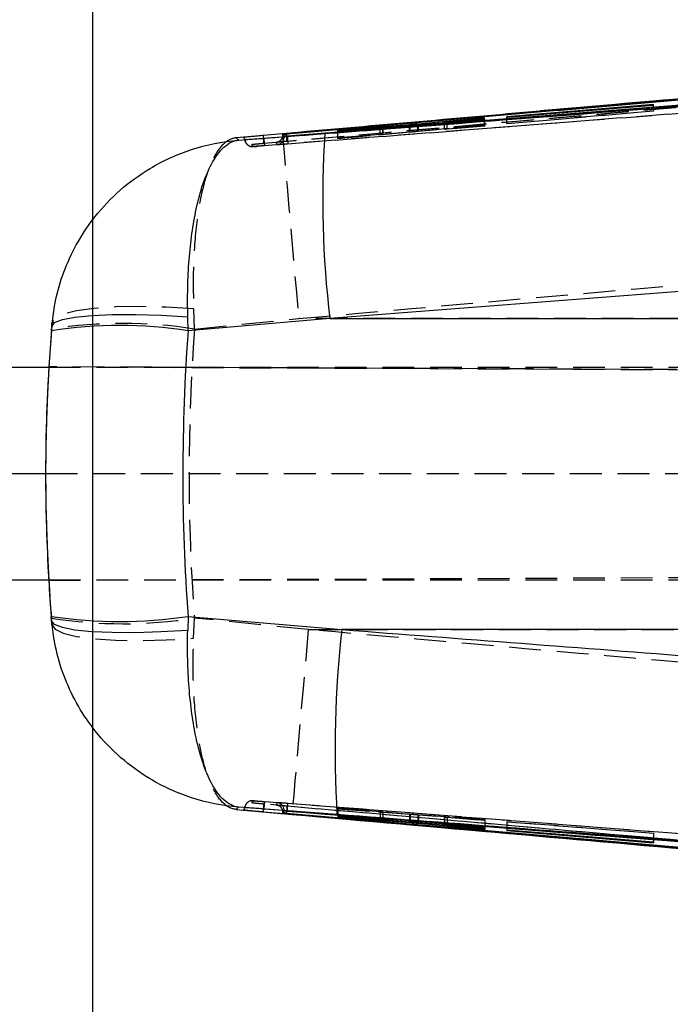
# Model space of a CAD drawing. Extents: x 32 to 417, y 20 to 281.
# Tile 4 of 13: x 184 to 210, y 103 to 142. Entities that reach past the tile are written whole.
import ezdxf

# ---------------------------------------------------------------- set-up
doc = ezdxf.new("R2010")
doc.units = 0
doc.linetypes.add('HIDDEN', pattern=[1.905, 1.27, -0.635])
doc.layers.get('0').update_dxf_attribs({"linetype": 'CONTINUOUS'})
doc.styles.add('SLDTEXTSTYLE0', font='TXT', dxfattribs={"width": 0.75})
doc.dimstyles.new('SLDDIMSTYLE3', dxfattribs={"dimtxt": 3.5, "dimasz": 3.302, "dimexe": 0, "dimexo": 0.0625, "dimgap": 0.875, "dimtad": 1, "dimrnd": 1e-09, "dimzin": 12, "dimtxsty": 'SLDTEXTSTYLE0', "dimsah": 1, "dimcen": 0.09, "dimazin": 3, "dimtfac": 1, "dimtofl": 0, "dimtmove": 0, "dimatfit": 3, "dimtolj": 1, "dimtzin": 12})

# ---------------------------------------------------------------- blocks, each defined once
blk = doc.blocks.new('_D_7')
at = {"color": 179, "linetype": 'CONTINUOUS'}
for p, q in [((186.736, 151.536), (186.736, 165.544)), ((145.49, 151.536), (187.736, 151.536)), ((186.736, 151.536), (186.736, 96.536)), ((145.49, 96.536), (187.736, 96.536))]:
    blk.add_line(p, q, dxfattribs=at)
for points in [[(186.736, 151.536), (186.228, 148.234), (187.244, 148.234)], [(186.736, 96.536), (187.244, 99.838), (186.228, 99.838)]]:
    blk.add_solid(points, dxfattribs=at)
at = {"color": 179, "linetype": 'CONTINUOUS', "insert": (182.224, 157.528, -11.205), "char_height": 3.5, "attachment_point": 1, "rotation": 90, "style": 'SLDTEXTSTYLE0'}
blk.add_mtext('55', dxfattribs=at)

msp = doc.modelspace()

# ---------------------------------------------------------------- linework, layer by layer
at = {"color": 7, "linetype": 'CONTINUOUS'}
for p, q in [((236.84503, 141.29332), (193.565062, 137.534693)), ((236.84503, 141.28448), (193.565062, 137.533305)), ((242.764472, 141.297571), (194.525777, 137.511873)), ((209.161727, 138.774433), (203.293106, 138.287526)), ((203.293307, 138.268992), (209.161936, 138.751084)), ((209.161936, 138.751084), (209.161727, 138.774433)), ((209.161727, 138.751068), (209.161727, 138.774433)), ((202.411404, 138.244881), (199.734582, 137.995189)), ((199.765584, 137.977025), (202.412306, 138.168078)), ((200.79889, 138.072674), (200.79889, 138.051614)), ((202.412075, 138.187388), (200.907788, 138.078587)), ((200.908935, 138.084232), (202.411643, 138.223788)), ((202.411643, 138.223788), (202.411404, 138.244881)), ((202.411404, 138.223766), (202.411404, 138.244881)), ((202.412306, 138.168078), (202.412075, 138.187388)), ((202.412075, 138.168061), (202.412075, 138.187388)), ((203.293106, 138.287526), (203.293307, 138.268992)), ((199.406556, 137.967959), (196.542731, 137.750808)), ((196.542731, 137.750808), (196.542962, 137.735851)), ((196.542962, 137.735851), (198.238096, 137.863952)), ((198.237381, 137.859141), (196.543402, 137.708427)), ((196.543402, 137.708427), (196.54364, 137.694096)), ((196.54364, 137.694096), (199.43758, 137.950179)), ((198.237381, 137.843973), (198.237381, 137.859141)), ((198.341011, 137.853143), (198.341011, 137.869306)), ((198.349989, 137.853938), (198.349989, 137.870549)), ((194.331429, 137.606037), (192.486061, 137.441492)), ((192.582897, 137.351678), (196.028298, 137.614338)), ((194.351255, 137.564146), (194.351255, 137.589536)), ((194.394952, 137.502632), (194.351255, 137.589535)), ((194.394952, 137.479828), (194.351255, 137.564124)), ((194.469398, 137.601022), (194.489366, 137.602778)), ((194.525777, 137.509774), (194.525777, 137.511873)), ((194.525777, 137.509774), (194.526261, 137.509726)), ((244.63114, 133.971996), (196.22673, 130.226088)), ((190.559505, 129.738711), (190.544716, 130.30078)), ((196.22673, 130.226088), (190.559505, 129.738711)), ((196.22673, 130.226088), (248.013123, 130.226088)), ((185.094113, 129.738711), (185.108623, 129.916041)), ((185.119333, 130.059806), (185.098148, 129.805598)), ((144.104593, 128.285773), (184.991832, 128.285773)), ((184.991407, 128.297326), (184.992551, 128.297326)), ((184.991407, 128.297326), (184.992551, 128.297321)), ((144.104593, 124.035773), (184.863812, 124.035773)), ((144.104593, 119.785773), (184.98947, 119.785773)), ((184.989056, 119.77421), (184.990159, 119.774215)), ((184.989056, 119.77421), (184.990159, 119.77421)), ((185.10527, 118.15641), (185.090932, 118.332884)), ((185.095022, 118.264845), (185.116085, 118.010401)), ((190.55657, 118.332884), (190.541851, 117.773488)), ((190.55657, 118.332884), (196.7061, 117.805872)), ((248.013123, 117.805872), (196.7061, 117.805872)), ((192.483573, 110.624643), (194.71485, 110.425879)), ((196.509636, 110.417499), (192.582129, 110.71584)), ((193.524382, 110.534968), (193.564734, 110.531377)), ((194.351255, 110.502206), (194.394952, 110.587866)), ((194.351255, 110.476821), (194.394952, 110.565133)), ((194.351255, 110.476821), (194.351255, 110.502184)), ((194.526261, 110.558119), (194.525777, 110.558072)), ((194.525777, 110.55594), (194.525777, 110.558072)), ((194.489366, 110.463569), (194.469153, 110.465346)), ((199.406682, 110.12068), (196.543148, 110.373779)), ((196.543148, 110.373779), (196.543171, 110.359767)), ((196.543171, 110.373777), (196.543171, 110.359767)), ((196.543171, 110.359767), (198.238133, 110.209081)), ((198.237358, 110.204319), (196.543208, 110.331894)), ((196.543208, 110.331894), (196.543223, 110.316073)), ((196.543223, 110.331892), (196.543223, 110.316073)), ((196.543223, 110.316073), (199.437461, 110.097479)), ((198.238133, 110.223964), (198.238133, 110.209081)), ((198.349989, 110.197726), (198.349989, 110.214077)), ((202.411792, 109.901449), (199.734701, 110.093895)), ((199.765465, 110.070306), (202.411919, 109.823281)), ((200.79889, 110.017394), (200.79889, 109.995518)), ((200.80275, 110.017117), (200.80275, 109.996068)), ((202.411889, 109.844322), (200.907758, 109.984004)), ((200.908965, 110.009482), (200.908965, 109.989548)), ((200.908965, 109.989548), (202.411829, 109.881386)), ((202.411829, 109.881386), (202.411792, 109.901449)), ((202.411919, 109.823281), (202.411889, 109.844322)), ((209.161817, 109.319154), (203.293196, 109.800021)), ((203.293196, 109.800021), (203.29321, 109.781152)), ((203.29321, 109.800019), (203.29321, 109.781152)), ((203.29321, 109.781152), (209.161847, 109.295363)), ((209.161847, 109.295363), (209.161817, 109.319154))]:
    msp.add_line(p, q, dxfattribs=at)
at = {"color": 7, "linetype": 'HIDDEN'}
for p, q in [((193.590722, 137.230002), (236.869878, 140.981253)), ((243.942408, 141.047097), (193.616732, 137.128939)), ((232.468492, 140.932505), (204.61922, 138.515807)), ((203.293106, 138.014265), (209.161727, 138.519713)), ((209.161936, 138.509432), (203.293307, 138.003982)), ((209.161727, 138.519713), (209.161727, 138.751068)), ((209.161727, 138.519713), (209.161936, 138.509432)), ((209.161936, 138.509432), (209.161936, 138.751084)), ((200.79889, 138.051614), (200.79889, 137.794583)), ((200.802742, 137.794936), (200.802742, 138.073284)), ((200.907788, 137.801874), (200.907788, 138.078587)), ((200.908935, 137.805451), (200.908935, 138.084232)), ((202.411404, 137.955489), (202.411404, 138.223766)), ((202.411643, 137.943686), (202.411643, 138.223788)), ((202.412075, 137.922615), (202.412075, 138.168061)), ((202.412306, 137.911055), (202.412306, 138.168078)), ((203.293106, 138.014265), (203.293106, 138.287526)), ((203.293307, 138.003982), (203.293307, 138.268992)), ((196.542731, 137.451449), (196.542731, 137.750808)), ((196.542731, 137.451449), (199.406556, 137.681355)), ((196.542962, 137.439421), (196.542962, 137.735851)), ((196.543402, 137.416451), (196.543402, 137.708427)), ((196.54364, 137.403947), (196.54364, 137.694096)), ((199.43758, 137.67012), (196.54364, 137.403947)), ((198.237381, 137.572061), (198.237381, 137.843973)), ((198.238096, 137.575632), (198.238096, 137.863952)), ((198.341011, 137.582193), (198.341011, 137.853143)), ((198.349989, 137.58327), (198.349989, 137.853938)), ((199.406556, 137.681355), (199.406556, 137.947433)), ((199.43758, 137.67012), (199.43758, 137.950179)), ((199.734582, 137.709595), (199.734582, 137.974684)), ((199.734582, 137.709595), (202.411404, 137.955489)), ((199.765584, 137.698379), (199.765584, 137.977025)), ((202.412306, 137.911055), (199.765584, 137.698379)), ((200.907788, 137.801874), (202.412075, 137.922615)), ((202.411643, 137.943686), (200.908935, 137.805451)), ((202.411404, 137.955489), (202.411643, 137.943686)), ((202.412075, 137.922615), (202.412306, 137.911055)), ((203.293307, 138.003982), (203.293106, 138.014265)), ((192.817046, 137.337228), (192.86689, 137.249699)), ((196.542962, 137.439421), (196.542731, 137.451449)), ((198.238096, 137.575632), (196.542962, 137.439421)), ((196.543402, 137.416451), (198.237381, 137.572061)), ((196.54364, 137.403947), (196.543402, 137.416451)), ((198.341011, 137.582193), (198.347113, 137.58327)), ((193.153976, 137.096204), (193.106821, 137.183413)), ((190.813801, 129.805598), (190.782255, 130.609099)), ((190.813801, 129.805598), (194.980717, 130.226088)), ((233.125082, 130.226088), (194.980717, 130.226088)), ((184.991832, 128.285773), (258.988841, 128.285773)), ((261.507674, 127.963464), (184.992551, 128.297326)), ((184.992551, 128.297321), (274.552702, 127.906539)), ((184.863812, 124.035773), (223.657696, 124.035773)), ((184.990159, 119.774215), (274.72712, 120.165769)), ((184.990159, 119.77421), (262.144862, 120.110863)), ((184.98947, 119.785773), (258.988841, 119.785773)), ((190.779249, 117.460565), (190.810925, 118.264845)), ((195.363222, 117.805872), (190.810925, 118.264845)), ((195.363222, 117.805872), (233.125082, 117.805872)), ((193.106799, 110.882712), (193.153894, 110.971327)), ((192.865713, 110.815608), (192.808746, 110.714224)), ((196.543148, 110.680298), (196.543148, 110.373779)), ((196.543171, 110.66863), (196.543148, 110.680298)), ((196.543148, 110.680298), (199.406682, 110.439839)), ((196.543171, 110.66863), (196.543171, 110.373777)), ((198.238133, 110.526422), (196.543171, 110.66863)), ((196.543223, 110.634218), (196.543208, 110.646348)), ((196.543208, 110.646348), (198.237358, 110.523084)), ((196.543208, 110.646348), (196.543208, 110.331894)), ((199.437461, 110.423962), (196.543223, 110.634218)), ((196.543223, 110.634218), (196.543223, 110.331892)), ((198.237358, 110.523084), (198.237358, 110.204319)), ((198.238133, 110.526422), (198.238133, 110.223964)), ((198.341003, 110.516136), (198.341003, 110.197457)), ((198.349989, 110.214077), (198.349989, 110.516193)), ((199.406682, 110.439839), (199.406682, 110.12068)), ((199.437461, 110.423962), (199.437461, 110.117969)), ((199.734701, 110.41414), (202.411792, 110.21936)), ((199.734701, 110.41414), (199.734701, 110.093895)), ((202.411919, 110.176247), (199.765465, 110.398284)), ((199.765465, 110.398284), (199.765465, 110.091683)), ((200.79889, 110.323695), (200.79889, 110.017394)), ((200.80275, 110.324056), (200.802869, 110.323695)), ((200.80275, 110.324056), (200.80275, 110.017117)), ((200.907758, 110.313789), (202.411889, 110.187463)), ((200.907758, 110.313789), (200.907758, 109.984004)), ((202.411829, 110.207908), (200.908965, 110.317065)), ((200.908965, 110.317065), (200.908965, 110.009482)), ((202.411792, 110.21936), (202.411829, 110.207908)), ((202.411792, 110.21936), (202.411792, 109.901449)), ((202.411829, 110.207908), (202.411829, 109.881386)), ((202.411889, 110.187463), (202.411919, 110.176247)), ((202.411889, 110.187463), (202.411889, 109.844322)), ((202.411919, 110.176247), (202.411919, 109.823281)), ((203.29321, 110.123743), (203.293196, 110.133718)), ((203.293196, 110.133718), (203.293196, 109.800021)), ((203.293196, 110.133718), (209.161817, 109.67415)), ((203.29321, 110.123743), (203.29321, 109.800019)), ((209.161847, 109.664174), (203.29321, 110.123743)), ((209.161817, 109.67415), (209.161847, 109.664174)), ((209.161817, 109.67415), (209.161817, 109.319154)), ((209.161847, 109.664174), (209.161847, 109.295363))]:
    msp.add_line(p, q, dxfattribs=at)
at = {"color": 8, "linetype": 'CONTINUOUS'}
for p, q in [((199.406556, 137.947433), (199.406556, 137.967959)), ((199.734582, 137.974684), (199.734582, 137.995189)), ((199.437461, 110.117969), (199.437461, 110.097479)), ((199.765465, 110.091683), (199.765465, 110.070306))]:
    msp.add_line(p, q, dxfattribs=at)
at = {"color": 7, "linetype": 'CONTINUOUS', "flags": 128}
for points in [[(193.564734, 137.534664), (193.545228, 137.532927), (193.52573, 137.531191)], [(185.108623, 129.916041), (185.222867, 130.062994), (185.535616, 130.187958), (186.035889, 130.286544), (186.706113, 130.355288), (187.522742, 130.391776), (188.457097, 130.394726), (189.476355, 130.364035), (190.544716, 130.30078)], [(190.541851, 117.773488), (189.4733, 117.710656), (188.453863, 117.680203), (187.519359, 117.683196), (186.702619, 117.719532), (186.032339, 117.787934), (185.532066, 117.885998), (185.219383, 118.010279), (185.10527, 118.15641)]]:
    msp.add_lwpolyline(points, dxfattribs=at)
at = {"color": 7, "linetype": 'HIDDEN', "flags": 128}
for points in [[(194.331429, 137.606037), (194.337277, 137.526783), (194.359011, 137.269589), (194.396129, 136.840167), (194.447829, 136.248061), (194.51294, 135.506425), (194.590031, 134.631739), (194.677381, 133.643438), (194.773054, 132.563482), (194.874919, 131.415865), (194.980717, 130.226088)], [(194.474949, 137.497165), (194.460204, 137.493599), (194.425664, 137.485627), (194.403029, 137.480853), (194.394952, 137.479821), (194.394952, 137.479822), (194.394952, 137.479822)], [(190.782255, 130.609099), (189.682672, 130.677254), (188.627361, 130.704572), (187.655206, 130.690046), (186.802032, 130.63421), (186.099282, 130.539124), (185.57285, 130.40829), (185.242138, 130.246531), (185.119333, 130.059806)], [(185.116085, 118.010401), (185.23877, 117.824064), (185.569412, 117.662567), (186.095818, 117.531863), (186.798594, 117.436769), (187.651834, 117.38079), (188.62409, 117.365989), (189.679528, 117.392911), (190.779249, 117.460565)], [(195.363222, 117.805872), (195.257528, 116.615681), (195.155761, 115.46769), (195.060185, 114.387422), (194.972931, 113.398898), (194.895944, 112.524095), (194.830923, 111.782465), (194.77932, 111.190498), (194.742276, 110.761355), (194.720632, 110.504579), (194.71485, 110.425879)]]:
    msp.add_lwpolyline(points, dxfattribs=at)
at = {"color": 8, "linetype": 'CONTINUOUS', "flags": 128}
msp.add_lwpolyline([(194.479174, 110.569615), (194.502717, 110.563944), (194.525777, 110.55824), (194.526261, 110.558119), (194.526261, 110.558119)], dxfattribs=at)
at = {"color": 7, "linetype": 'HIDDEN'}
for centre, radius, start, end in [((194.090434, 137.479851), 0.304518, 274.4577417, 359.9944772), ((187.955974, 111.985714), 18.047588, 80.8888912, 99.1111088), ((187.952974, 136.20294), 18.164337, 260.9475472, 279.0524528), ((194.090451, 110.587859), 0.304502, 0.0027028, 85.5591789)]:
    msp.add_arc(centre, radius, start, end, dxfattribs=at)
at = {"color": 7, "linetype": 'CONTINUOUS'}
for centre, radius, start, end in [((234.69301, 134.955993), 38.755989, 176.0668879, 187.0100365), ((187.826809, 112.014946), 17.933195, 81.2350079, 98.7649921), ((187.823751, 136.179298), 18.05444, 261.2939336, 278.7060664), ((238.472425, 112.998464), 42.042087, 173.4340086, 183.519603)]:
    msp.add_arc(centre, radius, start, end, dxfattribs=at)
at = {"color": 7, "linetype": 'HIDDEN'}
for centre, major_axis, ratio, start_param, end_param in [((201.079919, 137.818424), (0.281482, 0.024245), 0.00778585, 2.222973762, 2.965798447), ((198.069064, 137.559329), (0.28112, 0.024214), 0.00778585, 5.353652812, 6.02637654), ((256.119982, 124.015979), (0, 71.253), 0.91958007, 1.489452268, 1.651598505), ((256.119982, 124.015979), (71.257454, 0), 0.999937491, 3.081632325, 3.200996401), ((256.115706, 124.015979), (71.253043, 0), 0.999999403, 3.081469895, 3.141314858), ((256.115706, 124.015979), (53.400871, -47.17377), 0.999995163, 3.864879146, 3.924723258), ((198.069067, 110.537972), (0.28112, -0.022015), 0.007549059, 5.354777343, 6.027501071), ((201.079918, 110.301979), (0.281483, -0.022044), 0.007549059, 2.224098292, 2.966922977)]:
    msp.add_ellipse(centre, major_axis=major_axis, ratio=ratio, start_param=start_param, end_param=end_param, dxfattribs=at)
at = {"color": 7, "linetype": 'CONTINUOUS'}
for centre, major_axis, ratio, start_param, end_param in [((256.119982, 124.015979), (71.257454, 0), 0.999937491, 3.060248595, 3.081632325), ((256.112678, 124.015979), (0, 71.253), 0.999940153, 1.490394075, 1.650640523), ((256.112678, 124.015979), (0, 71.253), 0.922987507, 1.490394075, 1.650640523), ((256.116765, 124.015979), (0, 71.253), 0.999999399, 1.510673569, 1.570518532), ((256.116765, 124.015979), (47.14806, 53.423515), 0.999995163, 2.29359719, 2.353441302), ((256.119982, 124.015979), (71.257454, 0), 0.999937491, 3.200996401, 3.222394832)]:
    msp.add_ellipse(centre, major_axis=major_axis, ratio=ratio, start_param=start_param, end_param=end_param, dxfattribs=at)
for points, knots in [([(193.582139, 137.428899), (193.784402, 137.444355), (194.795721, 137.521639), (199.043215, 137.846759), (215.61701, 139.121929), (231.380166, 140.357326), (243.907562, 141.339128)], [0, 0, 0, 0, 0.012056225, 0.060281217, 0.253180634, 1, 1, 1, 1]), ([(194.489366, 137.602778), (194.607212, 137.613067), (195.533975, 137.693975), (199.696461, 138.056747), (213.557744, 139.257545), (226.611649, 140.369925), (236.429303, 141.20653)], [0, 0, 0, 0, 0.00843061, 0.066300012, 0.297777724, 1, 1, 1, 1]), ([(242.765545, 141.288468), (242.764732, 141.288404), (234.716927, 140.65467), (218.637682, 139.38372), (202.557903, 138.13402), (194.525777, 137.509774)], [0, 0, 0, 0, 0.0000505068, 0.5005080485, 1, 1, 1, 1]), ([(196.028298, 137.614338), (196.848316, 137.676968), (212.975594, 138.908718), (229.103148, 140.163729), (244.41067, 141.354927)], [0, 0, 0, 0, 0.050846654, 1, 1, 1, 1]), ([(232.46797, 140.930278), (225.762353, 140.354146), (216.478562, 139.556503), (203.767589, 138.435345), (197.760654, 137.907419), (194.331429, 137.606037)], [0, 0, 0, 0, 0.527435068, 0.730223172, 1, 1, 1, 1]), ([(200.907795, 138.078588), (200.884795, 138.076967), (200.838348, 138.073693), (200.801585, 138.071786), (200.796485, 138.072243), (200.801917, 138.073146), (200.802742, 138.073284)], [0, 0, 0, 0, 0.312392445, 0.630868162, 0.94391374, 1, 1, 1, 1]), ([(200.802742, 138.073284), (200.811309, 138.074371), (200.828441, 138.076545), (200.874322, 138.081026), (200.903875, 138.083763), (200.908935, 138.084232)], [0, 0, 0, 0, 0.453219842, 0.906374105, 1, 1, 1, 1]), ([(198.341011, 137.869306), (198.330235, 137.868097), (198.308722, 137.865684), (198.261133, 137.861319), (198.237381, 137.859141)], [0, 0, 0, 0, 0.500896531, 1, 1, 1, 1]), ([(198.238096, 137.863952), (198.261409, 137.865649), (198.308039, 137.869043), (198.345827, 137.871212), (198.353722, 137.871011), (198.344202, 137.869734), (198.341011, 137.869306)], [0, 0, 0, 0, 0.285863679, 0.571781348, 0.856445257, 1, 1, 1, 1]), ([(199.734582, 137.995189), (199.707547, 137.992756), (199.653482, 137.987888), (199.558468, 137.979887), (199.472741, 137.972969), (199.426407, 137.969462), (199.406556, 137.967959)], [0, 0, 0, 0, 0.2663725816, 0.532708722, 0.7997939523, 1, 1, 1, 1]), ([(199.43758, 137.950179), (199.464382, 137.952554), (199.517983, 137.957304), (199.612636, 137.965174), (199.698662, 137.972029), (199.745391, 137.975517), (199.765584, 137.977025)], [0, 0, 0, 0, 0.2655761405, 0.531113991, 0.7973856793, 1, 1, 1, 1]), ([(185.108623, 129.916041), (185.157352, 130.304546), (185.25593, 131.090479), (185.619742, 132.229321), (186.141346, 133.319206), (186.868603, 134.387515), (187.825825, 135.392834), (189.110312, 136.329461), (190.702512, 137.053912), (191.937463, 137.300949), (192.576941, 137.35121), (192.582897, 137.351678)], [0, 0, 0, 0, 0.1004825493, 0.2032732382, 0.3067029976, 0.4125321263, 0.5383708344, 0.668310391, 0.8292166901, 0.9984094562, 1, 1, 1, 1]), ([(190.544716, 130.30078), (190.540491, 130.685535), (190.531946, 131.463883), (190.591185, 132.581162), (190.704074, 133.642111), (190.884701, 134.671722), (191.143042, 135.627567), (191.51092, 136.499317), (191.989205, 137.144952), (192.376688, 137.331999), (192.580994, 137.351497), (192.582897, 137.351678)], [0, 0, 0, 0, 0.100482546, 0.203273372, 0.30670349, 0.412532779, 0.538371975, 0.668311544, 0.829217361, 0.998409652, 1, 1, 1, 1]), ([(192.486061, 137.441492), (192.503668, 137.425012), (192.539055, 137.391887), (192.568235, 137.365125), (192.582897, 137.351678)], [0, 0, 0, 0, 0.497531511, 1, 1, 1, 1]), ([(192.776858, 137.458779), (192.777558, 137.457556), (192.781496, 137.450681), (192.799321, 137.420134), (192.814605, 137.395495), (192.82703, 137.375465)], [0, 0, 0, 0, 0.038918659, 0.218660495, 1, 1, 1, 1]), ([(193.52573, 137.531191), (193.437742, 137.523268), (193.261768, 137.507421), (193.032687, 137.485925), (192.864454, 137.469431), (192.785951, 137.4609), (192.779175, 137.459319), (192.776865, 137.45878)], [0, 0, 0, 0, 0.221583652, 0.443157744, 0.66455828, 0.88564893, 1, 1, 1, 1]), ([(192.827022, 137.375464), (192.836279, 137.375677), (192.854791, 137.376103), (192.991639, 137.385284), (193.191937, 137.399624), (193.40212, 137.415205), (193.535829, 137.425376), (193.581863, 137.428877)], [0, 0, 0, 0, 0.2209597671, 0.4418774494, 0.6627870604, 0.8839011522, 1, 1, 1, 1]), ([(194.35127, 137.589536), (194.35299, 137.589821), (194.35643, 137.59039), (194.380821, 137.592875), (194.416315, 137.596243), (194.448481, 137.599164), (194.466555, 137.600769), (194.469398, 137.601022)], [0, 0, 0, 0, 0.239241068, 0.478509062, 0.717398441, 0.955531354, 1, 1, 1, 1]), ([(194.525777, 137.511873), (194.510737, 137.510717), (194.480421, 137.508387), (194.440634, 137.505464), (194.411021, 137.503408), (194.396858, 137.502562), (194.395442, 137.502614), (194.394952, 137.502632)], [0, 0, 0, 0, 0.217748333, 0.438909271, 0.660420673, 0.882573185, 1, 1, 1, 1]), ([(185.108623, 129.916041), (185.110101, 129.936573), (185.113058, 129.977667), (185.117241, 130.032414), (185.119333, 130.059806)], [0, 0, 0, 0, 0.499644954, 1, 1, 1, 1]), ([(192.582129, 110.71584), (192.576174, 110.716307), (191.936706, 110.766401), (190.701733, 111.013103), (189.123393, 111.730784), (187.836653, 112.662913), (186.882213, 113.65896), (186.144224, 114.738505), (185.623801, 115.82055), (185.254619, 116.969555), (185.155429, 117.757809), (185.10527, 118.15641)], [0, 0, 0, 0, 0.001589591, 0.170678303, 0.331485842, 0.457278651, 0.587117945, 0.690502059, 0.796259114, 0.896973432, 1, 1, 1, 1]), ([(185.116085, 118.010401), (185.113969, 118.038275), (185.10974, 118.093985), (185.10676, 118.135611), (185.10527, 118.15641)], [0, 0, 0, 0, 0.5003391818, 1, 1, 1, 1]), ([(192.582129, 110.71584), (192.580227, 110.716022), (192.375949, 110.735516), (191.988327, 110.922693), (191.511742, 111.564762), (191.143716, 112.436343), (190.884692, 113.385849), (190.702852, 114.421974), (190.589184, 115.478824), (190.529484, 116.602735), (190.537729, 117.383246), (190.541851, 117.773488)], [0, 0, 0, 0, 0.001589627, 0.170682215, 0.331494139, 0.459318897, 0.587118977, 0.691695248, 0.796259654, 0.898133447, 1, 1, 1, 1]), ([(196.7061, 117.805872), (201.493782, 117.440407), (217.718486, 116.201905), (233.941701, 114.942925), (245.377673, 114.055453)], [0, 0, 0, 0, 0.295085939, 1, 1, 1, 1]), ([(192.582129, 110.71584), (192.567225, 110.702211), (192.537563, 110.675088), (192.50151, 110.641402), (192.483573, 110.624643)], [0, 0, 0, 0, 0.502489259, 1, 1, 1, 1]), ([(192.827022, 110.691972), (192.82633, 110.690855), (192.82287, 110.685266), (192.807185, 110.659795), (192.790442, 110.630826), (192.77685, 110.607309)], [0, 0, 0, 0, 0.044932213, 0.224660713, 1, 1, 1, 1]), ([(192.776858, 110.607307), (192.78555, 110.605878), (192.802932, 110.603022), (192.938304, 110.589246), (193.137533, 110.570187), (193.34643, 110.550919), (193.479243, 110.539014), (193.524382, 110.534968)], [0, 0, 0, 0, 0.221368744, 0.442696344, 0.664111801, 0.885843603, 1, 1, 1, 1]), ([(193.581945, 110.638819), (193.493691, 110.645482), (193.317295, 110.658798), (193.087031, 110.675521), (192.91741, 110.687291), (192.837512, 110.692197), (192.829678, 110.692031), (192.827015, 110.691975)], [0, 0, 0, 0, 0.222082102, 0.443884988, 0.665138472, 0.886165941, 1, 1, 1, 1]), ([(193.565062, 110.532783), (200.777678, 109.90036), (215.20293, 108.635511), (229.63099, 107.40296), (236.84503, 106.786684)], [0, 0, 0, 0, 0.499999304, 1, 1, 1, 1]), ([(193.565062, 110.531348), (200.777638, 109.897227), (215.202812, 108.628982), (229.63095, 107.394749), (236.84503, 106.777632)], [0, 0, 0, 0, 0.4999991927, 1, 1, 1, 1]), ([(243.970683, 106.740524), (243.768445, 106.756343), (242.757254, 106.835433), (238.510245, 107.167417), (221.917188, 108.463065), (206.131639, 109.675176), (193.582221, 110.638798)], [0, 0, 0, 0, 0.012041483, 0.060207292, 0.252870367, 1, 1, 1, 1]), ([(194.394952, 110.565134), (194.396579, 110.565116), (194.399832, 110.56508), (194.42384, 110.563506), (194.458935, 110.560999), (194.495299, 110.558284), (194.518186, 110.556524), (194.525777, 110.55594)], [0, 0, 0, 0, 0.222746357, 0.445526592, 0.66801672, 0.889893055, 1, 1, 1, 1]), ([(194.525777, 110.558072), (202.557898, 109.935699), (218.637596, 108.689757), (234.717091, 107.428936), (242.764747, 106.794878), (242.765567, 106.794813)], [0, 0, 0, 0, 0.499493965, 0.999949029, 1, 1, 1, 1]), ([(194.525777, 110.55594), (202.614269, 109.92788), (218.694406, 108.679282), (234.773396, 107.414221), (242.764472, 106.7855)], [0, 0, 0, 0, 0.503011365, 1, 1, 1, 1]), ([(194.469153, 110.465346), (194.460574, 110.46611), (194.436886, 110.46822), (194.401608, 110.471477), (194.370387, 110.474508), (194.353925, 110.476281), (194.352012, 110.476669), (194.35127, 110.47682)], [0, 0, 0, 0, 0.134838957, 0.372354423, 0.610181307, 0.848702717, 1, 1, 1, 1]), ([(236.429303, 106.865461), (236.375755, 106.870005), (235.513122, 106.9432), (231.414156, 107.291183), (217.486779, 108.475044), (204.370122, 109.609206), (194.489366, 110.463569)], [0, 0, 0, 0, 0.003829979, 0.061699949, 0.293180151, 1, 1, 1, 1]), ([(194.71485, 110.425879), (200.489422, 109.916574), (213.072836, 108.806744), (225.658847, 107.725045), (232.469096, 107.139741)], [0, 0, 0, 0, 0.458903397, 1, 1, 1, 1]), ([(245.159856, 106.672555), (233.727887, 107.558647), (217.511008, 108.815619), (201.294451, 110.052537), (196.509636, 110.417499)], [0, 0, 0, 0, 0.704942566, 1, 1, 1, 1]), ([(198.341003, 110.197457), (198.330244, 110.198015), (198.308735, 110.19913), (198.261144, 110.20259), (198.237358, 110.204319)], [0, 0, 0, 0, 0.500204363, 1, 1, 1, 1]), ([(198.238133, 110.209081), (198.261476, 110.206935), (198.308168, 110.202644), (198.34594, 110.198582), (198.353699, 110.197078), (198.34417, 110.197362), (198.341003, 110.197457)], [0, 0, 0, 0, 0.286448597, 0.572960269, 0.858078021, 1, 1, 1, 1]), ([(199.734701, 110.093895), (199.707697, 110.095913), (199.653691, 110.099951), (199.558815, 110.107583), (199.473046, 110.114783), (199.426644, 110.118906), (199.406682, 110.12068)], [0, 0, 0, 0, 0.265852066, 0.531669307, 0.798533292, 1, 1, 1, 1]), ([(199.437461, 110.097479), (199.464238, 110.095452), (199.517788, 110.091396), (199.612316, 110.083695), (199.698376, 110.07637), (199.745171, 110.07214), (199.765465, 110.070306)], [0, 0, 0, 0, 0.265086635, 0.530125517, 0.796229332, 1, 1, 1, 1]), ([(200.907766, 109.984003), (200.884591, 109.986194), (200.838239, 109.990576), (200.801596, 109.99474), (200.796456, 109.996047), (200.801919, 109.996065), (200.80275, 109.996068)], [0, 0, 0, 0, 0.315070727, 0.63019642, 0.943742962, 1, 1, 1, 1]), ([(200.80275, 109.996068), (200.811298, 109.99575), (200.828395, 109.995115), (200.874245, 109.992046), (200.903836, 109.989917), (200.908965, 109.989548)], [0, 0, 0, 0, 0.452579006, 0.905122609, 1, 1, 1, 1])]:
    msp.add_open_spline(points, degree=3, knots=knots, dxfattribs=at)
at = {"color": 7, "linetype": 'HIDDEN'}
for points, knots in [([(236.648648, 140.930883), (229.584978, 140.328913), (215.539845, 139.13198), (201.49683, 137.910504), (194.516419, 137.303341)], [0, 0, 0, 0, 0.502926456, 1, 1, 1, 1]), ([(194.537817, 137.206201), (202.57009, 137.83068), (218.81571, 139.093715), (235.059921, 140.375894), (243.272557, 141.024129)], [0, 0, 0, 0, 0.4944269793, 1, 1, 1, 1]), ([(199.406556, 137.681355), (199.433506, 137.68355), (199.487408, 137.687939), (199.582458, 137.696041), (199.668264, 137.70356), (199.714736, 137.707789), (199.734582, 137.709595)], [0, 0, 0, 0, 0.266732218, 0.533456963, 0.800757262, 1, 1, 1, 1]), ([(199.765584, 137.698379), (199.7386, 137.69618), (199.684634, 137.691782), (199.589763, 137.683689), (199.503936, 137.676164), (199.457551, 137.671939), (199.43758, 137.67012)], [0, 0, 0, 0, 0.265964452, 0.531914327, 0.798467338, 1, 1, 1, 1]), ([(200.802861, 137.794583), (200.80212, 137.794393), (200.79992, 137.79383), (200.830747, 137.795892), (200.873501, 137.79914), (200.902841, 137.801479), (200.907795, 137.801874)], [0, 0, 0, 0, 0.187138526, 0.555640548, 0.924968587, 1, 1, 1, 1]), ([(192.486061, 137.441492), (192.48435, 137.441378), (192.294178, 137.428686), (191.937572, 137.24564), (191.510497, 136.586012), (191.192666, 135.682238), (190.936129, 134.494851), (190.796105, 133.139854), (190.752594, 131.755678), (190.772368, 130.991282), (190.782255, 130.609099)], [0, 0, 0, 0, 0.001604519, 0.178304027, 0.345862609, 0.478880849, 0.611868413, 0.797153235, 0.898580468, 1, 1, 1, 1]), ([(192.82703, 137.375464), (192.828533, 137.362761), (192.832491, 137.329316), (192.849591, 137.276909), (192.880847, 137.222502), (192.913617, 137.18258), (192.938143, 137.165188), (192.945613, 137.159891)], [0, 0, 0, 0, 0.151199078, 0.398086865, 0.644975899, 0.891873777, 1, 1, 1, 1]), ([(193.591012, 137.230028), (193.590666, 137.234865), (193.589973, 137.244539), (193.583949, 137.314787), (193.575243, 137.414689), (193.568262, 137.493749), (193.564771, 137.533279)], [0, 0, 0, 0, 0.250000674, 0.499999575, 0.750001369, 1, 1, 1, 1]), ([(193.581863, 137.428877), (193.58502, 137.390138), (193.591431, 137.311459), (193.601879, 137.21177), (193.611294, 137.141711), (193.615153, 137.133214), (193.617082, 137.128966)], [0, 0, 0, 0, 0.2443284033, 0.4962196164, 0.7481115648, 1, 1, 1, 1]), ([(194.073229, 137.260788), (194.11042, 137.268123), (194.184801, 137.282793), (194.275886, 137.354125), (194.339028, 137.451065), (194.347179, 137.526438), (194.351255, 137.564124)], [0, 0, 0, 0, 0.250006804, 0.499997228, 0.750000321, 1, 1, 1, 1]), ([(194.130136, 137.267474), (194.11916, 137.266368), (194.080594, 137.26248), (194.0763, 137.261493), (194.073229, 137.260788)], [0, 0, 0, 0, 0.2846063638, 1, 1, 1, 1]), ([(194.073229, 137.260788), (194.073932, 137.25916), (194.077445, 137.251021), (194.091014, 137.220581), (194.103981, 137.195694), (194.11411, 137.176254)], [0, 0, 0, 0, 0.051885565, 0.25942784, 1, 1, 1, 1]), ([(194.215743, 137.313835), (194.192184, 137.299055), (194.160645, 137.279269), (194.120325, 137.26854), (194.105435, 137.265414), (194.098354, 137.264199), (194.09434, 137.26359), (194.093708, 137.263528), (194.101435, 137.264501), (194.118866, 137.266337), (194.130129, 137.267524)], [0, 0, 0, 0, 0.2684105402, 0.3593278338, 0.4147907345, 0.4551593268, 0.5041804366, 0.5822874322, 0.7301026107, 1, 1, 1, 1]), ([(194.516419, 137.303341), (194.485138, 137.300583), (194.404186, 137.293447), (194.282218, 137.282311), (194.178738, 137.272544), (194.143276, 137.268845), (194.130136, 137.267474)], [0, 0, 0, 0, 0.195828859, 0.506772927, 0.817239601, 1, 1, 1, 1]), ([(194.35127, 137.564168), (194.353007, 137.565066), (194.35649, 137.566867), (194.380933, 137.574796), (194.416244, 137.585556), (194.448248, 137.594946), (194.466388, 137.600157), (194.469398, 137.601022)], [0, 0, 0, 0, 0.235687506, 0.47266408, 0.711570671, 0.952125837, 1, 1, 1, 1]), ([(194.516419, 137.303341), (194.515921, 137.30759), (194.514925, 137.316089), (194.508495, 137.386083), (194.499593, 137.485615), (194.492739, 137.564144), (194.489366, 137.602778)], [0, 0, 0, 0, 0.2519898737, 0.5039778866, 0.7559677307, 1, 1, 1, 1]), ([(194.526261, 137.509726), (194.52911, 137.470201), (194.534808, 137.39115), (194.539773, 137.291224), (194.541318, 137.22089), (194.538984, 137.211097), (194.537817, 137.206201)], [0, 0, 0, 0, 0.249999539, 0.499998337, 0.749997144, 1, 1, 1, 1]), ([(198.349057, 137.583615), (198.343426, 137.583371), (198.332155, 137.582884), (198.286891, 137.579513), (198.250596, 137.576626), (198.238096, 137.575632)], [0, 0, 0, 0, 0.395667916, 0.791857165, 1, 1, 1, 1]), ([(192.945494, 137.15972), (192.975746, 137.140065), (193.017432, 137.11298), (193.076961, 137.09929), (193.108497, 137.095696), (193.127574, 137.095175), (193.137253, 137.095217), (193.146733, 137.095459), (193.170182, 137.096529), (193.221448, 137.099788), (193.313492, 137.106406), (193.352072, 137.109179)], [0, 0, 0, 0, 0.169778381, 0.233951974, 0.291536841, 0.320761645, 0.342514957, 0.373178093, 0.440453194, 0.765470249, 1, 1, 1, 1]), ([(192.945613, 137.159891), (192.954787, 137.152532), (192.980283, 137.132078), (193.029959, 137.110636), (193.091095, 137.095034), (193.133015, 137.095814), (193.153976, 137.096204)], [0, 0, 0, 0, 0.157777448, 0.438508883, 0.719241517, 1, 1, 1, 1]), ([(193.106829, 137.183414), (193.109437, 137.183931), (193.115817, 137.185197), (193.17631, 137.191595), (193.287396, 137.202376), (193.431777, 137.215802), (193.538524, 137.225338), (193.590722, 137.230002)], [0, 0, 0, 0, 0.148306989, 0.362797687, 0.577756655, 0.793532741, 1, 1, 1, 1]), ([(193.352072, 137.109171), (193.314572, 137.106479), (193.23586, 137.100828), (193.167608, 137.096393), (193.158271, 137.096263), (193.153961, 137.096203)], [0, 0, 0, 0, 0.328848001, 0.690229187, 1, 1, 1, 1]), ([(193.616732, 137.128939), (193.580957, 137.126216), (193.492005, 137.119445), (193.397223, 137.112375), (193.35553, 137.109416), (193.352072, 137.109171)], [0, 0, 0, 0, 0.381555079, 0.94870571, 1, 1, 1, 1]), ([(194.114103, 137.176254), (194.119617, 137.176336), (194.130232, 137.176495), (194.207905, 137.181652), (194.319037, 137.189621), (194.437021, 137.198441), (194.512039, 137.204216), (194.537817, 137.206201)], [0, 0, 0, 0, 0.22995851, 0.442693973, 0.663390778, 0.884334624, 1, 1, 1, 1]), ([(194.980717, 130.226088), (200.98228, 130.756516), (213.696184, 131.880194), (226.412507, 132.97612), (233.126125, 133.554718)], [0, 0, 0, 0, 0.4720472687, 1, 1, 1, 1]), ([(233.12611, 114.515231), (226.307928, 115.101962), (213.719117, 116.185279), (201.132737, 117.296497), (195.363222, 117.805872)], [0, 0, 0, 0, 0.541606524, 1, 1, 1, 1]), ([(192.483573, 110.624643), (192.481859, 110.624757), (192.291047, 110.637404), (191.934004, 110.820706), (191.508569, 111.479771), (191.189758, 112.380403), (190.933396, 113.568371), (190.793211, 114.926576), (190.749249, 116.309801), (190.769176, 117.074162), (190.779249, 117.460565)], [0, 0, 0, 0, 0.001603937, 0.178578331, 0.346362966, 0.477019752, 0.61213036, 0.797295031, 0.897527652, 1, 1, 1, 1]), ([(192.95822, 110.917095), (192.946364, 110.908842), (192.917336, 110.888634), (192.880724, 110.845124), (192.849612, 110.790561), (192.832479, 110.738173), (192.828526, 110.704702), (192.827022, 110.691972)], [0, 0, 0, 0, 0.160415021, 0.392750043, 0.625084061, 0.857413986, 1, 1, 1, 1]), ([(193.216442, 110.96784), (193.198145, 110.969001), (193.160583, 110.971383), (193.152727, 110.972284), (193.124325, 110.972342), (193.092256, 110.970928), (193.042885, 110.961408), (192.992985, 110.941591), (192.967377, 110.92395), (192.957951, 110.917457)], [0, 0, 0, 0, 0.246243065, 0.505526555, 0.547607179, 0.600180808, 0.767981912, 0.914604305, 1, 1, 1, 1]), ([(193.153894, 110.97133), (193.132929, 110.971729), (193.090999, 110.972527), (193.030018, 110.956696), (192.984838, 110.937994), (192.963309, 110.921091), (192.95822, 110.917095)], [0, 0, 0, 0, 0.302161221, 0.604307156, 0.906455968, 1, 1, 1, 1]), ([(193.153887, 110.971328), (193.155911, 110.971389), (193.160346, 110.971523), (193.196691, 110.96916), (193.216442, 110.967876)], [0, 0, 0, 0, 0.456555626, 1, 1, 1, 1]), ([(193.216442, 110.967876), (193.220543, 110.967624), (193.244418, 110.966157), (193.335409, 110.959697), (193.470293, 110.94985), (193.570634, 110.942241), (193.616806, 110.93874)], [0, 0, 0, 0, 0.067743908, 0.394330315, 0.721304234, 1, 1, 1, 1]), ([(193.617082, 110.93872), (193.615151, 110.934474), (193.611291, 110.925984), (193.601891, 110.855923), (193.591475, 110.756234), (193.585089, 110.677556), (193.581945, 110.638819)], [0, 0, 0, 0, 0.251898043, 0.503797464, 0.755696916, 1, 1, 1, 1]), ([(193.616806, 110.93874), (202.015379, 110.293658), (218.812461, 109.003498), (235.607787, 107.689391), (244.005418, 107.032339)], [0, 0, 0, 0, 0.500001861, 1, 1, 1, 1]), ([(194.114028, 110.891446), (194.113318, 110.890115), (194.109766, 110.883459), (194.096093, 110.857147), (194.083232, 110.828154), (194.073184, 110.805505)], [0, 0, 0, 0, 0.051863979, 0.259319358, 1, 1, 1, 1]), ([(194.537743, 110.86165), (194.511965, 110.863628), (194.436946, 110.869382), (194.318963, 110.878169), (194.206488, 110.886195), (194.12947, 110.891264), (194.119187, 110.891385), (194.114028, 110.891446)], [0, 0, 0, 0, 0.115662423, 0.336600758, 0.557294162, 0.777906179, 1, 1, 1, 1]), ([(193.590968, 110.836064), (193.546702, 110.840011), (193.448275, 110.848787), (193.307839, 110.861774), (193.191159, 110.87301), (193.119198, 110.880475), (193.11072, 110.882005), (193.106807, 110.882711)], [0, 0, 0, 0, 0.175178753, 0.389518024, 0.603363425, 0.816877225, 1, 1, 1, 1]), ([(193.564898, 110.532797), (193.568386, 110.572324), (193.575363, 110.651377), (193.584059, 110.751273), (193.590085, 110.821523), (193.590778, 110.831208), (193.591124, 110.83605)], [0, 0, 0, 0, 0.249999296, 0.49999916, 0.749999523, 1, 1, 1, 1]), ([(236.869826, 107.08991), (229.655878, 107.706206), (215.228192, 108.938781), (200.803306, 110.203642), (193.590968, 110.836064)], [0, 0, 0, 0, 0.500007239, 1, 1, 1, 1]), ([(194.35127, 110.502206), (194.347192, 110.539898), (194.339037, 110.615281), (194.27588, 110.712223), (194.184771, 110.783536), (194.11038, 110.798182), (194.073184, 110.805505)], [0, 0, 0, 0, 0.250001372, 0.500003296, 0.749998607, 1, 1, 1, 1]), ([(194.073236, 110.805501), (194.077067, 110.804737), (194.082941, 110.803565), (194.12463, 110.799368), (194.139137, 110.797908)], [0, 0, 0, 0, 0.6520327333, 1, 1, 1, 1]), ([(194.139129, 110.797862), (194.124142, 110.799399), (194.099296, 110.801948), (194.091029, 110.80324), (194.099791, 110.801899), (194.109717, 110.80012), (194.133443, 110.79442), (194.159406, 110.787417), (194.176224, 110.77702), (194.179146, 110.775214)], [0, 0, 0, 0, 0.367135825, 0.608661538, 0.669890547, 0.721514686, 0.789112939, 0.96336239, 1, 1, 1, 1]), ([(194.139137, 110.797908), (194.149674, 110.796809), (194.182831, 110.793354), (194.282473, 110.78396), (194.404126, 110.772852), (194.485107, 110.765721), (194.516397, 110.762965)], [0, 0, 0, 0, 0.1503722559, 0.4731470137, 0.7964276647, 1, 1, 1, 1]), ([(194.469153, 110.465346), (194.466224, 110.466187), (194.448169, 110.471372), (194.416242, 110.480735), (194.380941, 110.491503), (194.356489, 110.499443), (194.353006, 110.501258), (194.35127, 110.502162)], [0, 0, 0, 0, 0.046633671, 0.287493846, 0.52668699, 0.764001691, 1, 1, 1, 1]), ([(194.394952, 110.587873), (194.394952, 110.587874), (194.394951, 110.588357), (194.400574, 110.587426), (194.423903, 110.582602), (194.451863, 110.576225), (194.472714, 110.571179), (194.479174, 110.569615)], [0, 0, 0, 0, 0.00037143, 0.28882072, 0.578345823, 0.869366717, 1, 1, 1, 1]), ([(194.516397, 110.762965), (194.515899, 110.758721), (194.514903, 110.750232), (194.50847, 110.680241), (194.499579, 110.580713), (194.492733, 110.502193), (194.489366, 110.463569)], [0, 0, 0, 0, 0.2520123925, 0.5040237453, 0.7560367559, 1, 1, 1, 1]), ([(194.516397, 110.762965), (201.49679, 110.156513), (215.539762, 108.936469), (229.584918, 107.741768), (236.648596, 107.140922)], [0, 0, 0, 0, 0.49707379, 1, 1, 1, 1]), ([(194.526261, 110.558119), (194.529101, 110.597644), (194.534779, 110.676692), (194.53971, 110.776616), (194.541241, 110.846952), (194.538909, 110.856751), (194.537743, 110.86165)], [0, 0, 0, 0, 0.250001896, 0.499999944, 0.749999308, 1, 1, 1, 1]), ([(243.27246, 107.059331), (235.05984, 107.704682), (218.815594, 108.981162), (202.570024, 110.239494), (194.537743, 110.86165)], [0, 0, 0, 0, 0.505571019, 1, 1, 1, 1]), ([(198.347105, 110.516193), (198.347977, 110.516182), (198.352445, 110.516125), (198.329061, 110.51848), (198.287214, 110.522268), (198.250675, 110.525361), (198.238133, 110.526422)], [0, 0, 0, 0, 0.087536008, 0.448771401, 0.810793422, 1, 1, 1, 1]), ([(195.499061, 110.361056), (202.000146, 109.785328), (214.322214, 108.6941), (226.64745, 107.639326), (232.46993, 107.141047)], [0, 0, 0, 0, 0.527596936, 1, 1, 1, 1]), ([(199.406682, 110.439839), (199.433634, 110.437606), (199.487538, 110.433139), (199.582633, 110.425612), (199.668439, 110.419016), (199.714888, 110.415598), (199.734701, 110.41414)], [0, 0, 0, 0, 0.266950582, 0.533896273, 0.801177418, 1, 1, 1, 1]), ([(199.765465, 110.398284), (199.738477, 110.400519), (199.684505, 110.404987), (199.589591, 110.412496), (199.503764, 110.419088), (199.457401, 110.422496), (199.437461, 110.423962)], [0, 0, 0, 0, 0.266195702, 0.532362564, 0.79887035, 1, 1, 1, 1]), ([(200.802995, 110.32332), (200.811406, 110.32243), (200.828251, 110.320647), (200.873668, 110.316671), (200.902892, 110.314201), (200.907766, 110.313789)], [0, 0, 0, 0, 0.453794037, 0.908904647, 1, 1, 1, 1])]:
    msp.add_open_spline(points, degree=3, knots=knots, dxfattribs=at)
at = {"color": 8, "linetype": 'CONTINUOUS'}
msp.add_open_spline([(194.526261, 137.509726), (194.5261, 137.509686), (194.518198, 137.507711), (194.500188, 137.503219), (194.484028, 137.499343), (194.474949, 137.497165)], degree=3, knots=[0, 0, 0, 0, 0.009056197, 0.443301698, 1, 1, 1, 1], dxfattribs=at)

# ---------------------------------------------------------------- dimensions: what is measured, and where the dimension line sits
at = {"color": 179, "linetype": 'CONTINUOUS'}
dim = msp.add_linear_dim(base=(186.736036, 96.535512), p1=(144.489629, 151.536035), p2=(144.489629, 96.535512), angle=90, dimstyle='SLDDIMSTYLE3', dxfattribs=at)
dim.commit()
dim.dimension.update_dxf_attribs({"geometry": '_D_7', "text_midpoint": (186.736036, 161.536035), "dimtype": 160})

doc.saveas('drawing.dxf')
